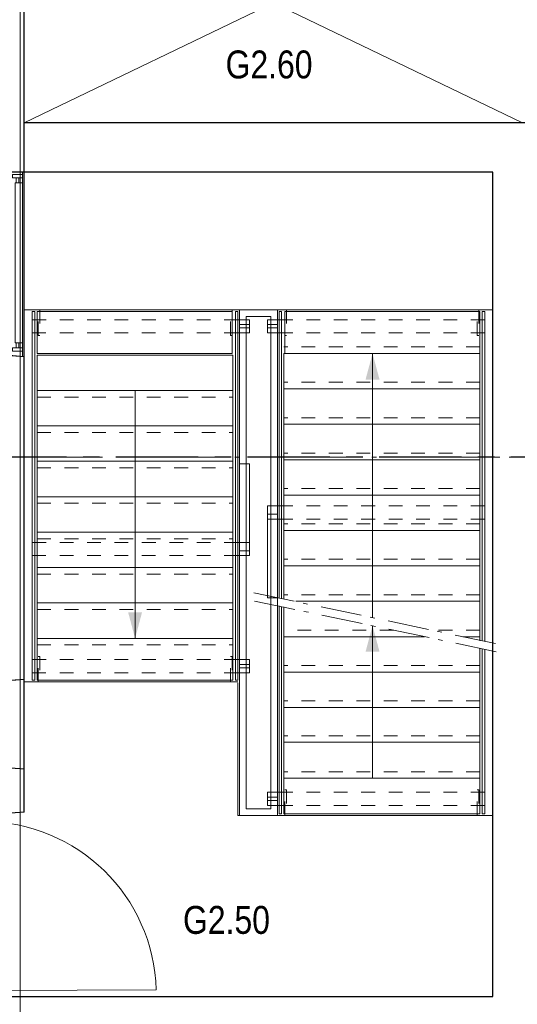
# Model space of a CAD drawing. Header units: millimetres. Extents: x 45699 to 251499, y 244 to 86446.
# Tile 194 of 240: x 226548 to 229573, y 48478 to 54457. Entities that reach past the tile are written whole.
import ezdxf

# ---------------------------------------------------------------- set-up
doc = ezdxf.new("R2010")
doc.units = ezdxf.units.MM
doc.header["$LTSCALE"] = 400
for name, pattern in [('CENTER', [2, 1.25, -0.25, 0.25, -0.25]), ('STYLE_01', [0.416641, 0.208282, -0.208359]), ('STYLE_06', [1.041641, 0.625, -0.208282, 0.069427, -0.138931])]:
    doc.linetypes.add(name, pattern=pattern)
for name, color, linetype, lineweight in [('Binnenkozijnen', 140, 'Continuous', 15), ('Buitenkozijnen', 140, 'Continuous', 15), ('Lijn-afbreek', 140, 'STYLE_06', 15), ('mat-beton (ihwg)', 5, 'Continuous', 25), ('mat-naaldhout', 140, 'Continuous', 15), ('None', 7, 'Continuous', 9), ('Ruimtenummers', 5, 'Continuous', 25)]:
    doc.layers.add(name, color=color, linetype=linetype, lineweight=lineweight)
doc.layers.add('stramien', color=1, linetype='CENTER')
doc.styles.add('Arial Narrow', font='ARIALN.TTF', dxfattribs={"height": 222.25})

# ---------------------------------------------------------------- blocks, each defined once
blk = doc.blocks.new('*U862')
at = {"layer": 'None', "color": 8, "linetype": 'Continuous', "lineweight": 5}
for p, q in [((0, -3370), (3030, -1910)), ((0, -1910), (3030, -3370))]:
    blk.add_line(p, q, dxfattribs=at)
blk = doc.blocks.new('pantry g vleugel (2D)')
at = {"layer": 'None', "color": 7}
blk.add_blockref('*U862', (0, 0), dxfattribs=at)
blk = doc.blocks.new('*U871')
at = {"layer": 'Lijn-afbreek', "color": 43, "linetype": 'STYLE_01', "lineweight": 9}
blk.add_line((40461.1, 8705), (39271.1, 8705), dxfattribs=at)
at = {"layer": 'Lijn-afbreek', "color": 43, "linetype": 'Continuous', "lineweight": 9}
for p, q in [((40461.1, 8665), (39271.1, 8665)), ((39271.1, 8425), (39271.1, 8665)), ((40461.1, 8425), (40461.1, 8665))]:
    blk.add_line(p, q, dxfattribs=at)
blk = doc.blocks.new('*U872')
at = {"layer": 'Lijn-afbreek', "color": 43, "linetype": 'STYLE_01', "lineweight": 9}
blk.add_line((40461.1, 8275), (39271.1, 8275), dxfattribs=at)
at = {"layer": 'Lijn-afbreek', "color": 43, "linetype": 'Continuous', "lineweight": 9}
for p, q in [((40461.1, 8235), (39271.1, 8235)), ((39271.1, 7995), (39271.1, 8235)), ((40461.1, 7995), (40461.1, 8235))]:
    blk.add_line(p, q, dxfattribs=at)
blk = doc.blocks.new('*U873')
at = {"layer": 'Lijn-afbreek', "color": 43, "linetype": 'STYLE_01', "lineweight": 9}
blk.add_line((40461.1, 8490), (39271.1, 8490), dxfattribs=at)
at = {"layer": 'Lijn-afbreek', "color": 43, "linetype": 'Continuous', "lineweight": 9}
for p, q in [((40461.1, 8450), (39271.1, 8450)), ((39271.1, 8210), (39271.1, 8450)), ((40461.1, 8210), (40461.1, 8450))]:
    blk.add_line(p, q, dxfattribs=at)
blk = doc.blocks.new('*U874')
at = {"layer": 'Lijn-afbreek', "color": 43, "linetype": 'Continuous', "lineweight": 9}
for p, q in [((40461.1, 9135), (39275.8, 9135)), ((39275.8, 8880), (39275.8, 9135)), ((40461.1, 9135), (40461.1, 8880)), ((40461.1, 8880), (39275.8, 8880))]:
    blk.add_line(p, q, dxfattribs=at)
blk = doc.blocks.new('*U875')
at = {"layer": 'Lijn-afbreek', "color": 43, "linetype": 'STYLE_01', "lineweight": 9}
blk.add_line((40461.1, 8920), (39271.1, 8920), dxfattribs=at)
at = {"layer": 'Lijn-afbreek', "color": 43, "linetype": 'Continuous', "lineweight": 9}
for p, q in [((40461.1, 8880), (39271.1, 8880)), ((39271.1, 8640), (39271.1, 8880)), ((40461.1, 8640), (40461.1, 8880))]:
    blk.add_line(p, q, dxfattribs=at)
blk = doc.blocks.new('*U876')
at = {"layer": 'Lijn-afbreek', "color": 8, "linetype": 'STYLE_01', "lineweight": 5}
blk.add_line((40461.1, 8060), (39271.1, 8060), dxfattribs=at)
at = {"layer": 'Lijn-afbreek', "color": 8, "linetype": 'Continuous', "lineweight": 5}
for p, q in [((40461.1, 8020), (39271.1, 8020)), ((39271.1, 7780), (39271.1, 8020)), ((40461.1, 7780), (40461.1, 8020))]:
    blk.add_line(p, q, dxfattribs=at)
blk = doc.blocks.new('*U877')
at = {"layer": 'Lijn-afbreek', "color": 8, "linetype": 'STYLE_01', "lineweight": 5}
blk.add_line((40461.1, 7845), (39271.1, 7845), dxfattribs=at)
at = {"layer": 'Lijn-afbreek', "color": 8, "linetype": 'Continuous', "lineweight": 5}
for p, q in [((40461.1, 7805), (39271.1, 7805)), ((39271.1, 7565), (39271.1, 7805)), ((40461.1, 7565), (40461.1, 7805))]:
    blk.add_line(p, q, dxfattribs=at)
blk = doc.blocks.new('*U878')
at = {"layer": 'Lijn-afbreek', "color": 140, "linetype": 'STYLE_01', "lineweight": 15}
blk.add_line((40461.1, 6770), (39271.1, 6770), dxfattribs=at)
at = {"layer": 'Lijn-afbreek', "color": 140, "linetype": 'Continuous', "lineweight": 15}
for p, q in [((40461.1, 6730), (39271.1, 6730)), ((39271.1, 6490), (39271.1, 6730)), ((40461.1, 6490), (40461.1, 6730))]:
    blk.add_line(p, q, dxfattribs=at)
blk = doc.blocks.new('*U879')
at = {"layer": 'Lijn-afbreek', "color": 140, "linetype": 'STYLE_01', "lineweight": 15}
blk.add_line((40461.1, 6985), (39271.1, 6985), dxfattribs=at)
at = {"layer": 'Lijn-afbreek', "color": 140, "linetype": 'Continuous', "lineweight": 15}
for p, q in [((40461.1, 6945), (39271.1, 6945)), ((39271.1, 6705), (39271.1, 6945)), ((40461.1, 6705), (40461.1, 6945))]:
    blk.add_line(p, q, dxfattribs=at)
blk = doc.blocks.new('*U880')
at = {"layer": 'Lijn-afbreek', "color": 43, "linetype": 'STYLE_01', "lineweight": 9}
blk.add_line((40461.1, 6558.5), (39271.1, 6558.5), dxfattribs=at)
at = {"layer": 'Lijn-afbreek', "color": 43, "linetype": 'Continuous', "lineweight": 9}
for p, q in [((40461.1, 6518.5), (39271.1, 6518.5)), ((39271.1, 6278.5), (39271.1, 6518.5)), ((40461.1, 6278.5), (40461.1, 6518.5))]:
    blk.add_line(p, q, dxfattribs=at)
blk = doc.blocks.new('*U881')
at = {"layer": 'Lijn-afbreek', "color": 43, "linetype": 'STYLE_01', "lineweight": 9}
blk.add_line((40461.1, 6340), (39271.1, 6340), dxfattribs=at)
at = {"layer": 'Lijn-afbreek', "color": 43, "linetype": 'Continuous', "lineweight": 9}
for p, q in [((39271.1, 6085), (39271.1, 6325)), ((40461.1, 6300), (39271.1, 6300)), ((40461.1, 6085), (40461.1, 6325)), ((40461.1, 6085), (39271.1, 6085))]:
    blk.add_line(p, q, dxfattribs=at)
blk = doc.blocks.new('*U882')
at = {"layer": 'Lijn-afbreek', "color": 8, "linetype": 'Continuous', "lineweight": 5}
for p, q in [((39809.4, 7276.1), (39809.4, 8880)), ((40461.1, 7590), (39271.1, 7590)), ((39271.1, 7390.1), (39271.1, 7590)), ((40461.1, 7375), (39342.2, 7375)), ((39271.1, 7135), (39271.1, 7340.9)), ((39809.4, 6300), (39809.4, 7226.9)), ((40461.1, 7160), (40357.5, 7160))]:
    blk.add_line(p, q, dxfattribs=at)
at = {"layer": 'Lijn-afbreek', "color": 8, "linetype": 'STYLE_01', "lineweight": 5}
for p, q in [((40461.1, 7630), (39271.1, 7630)), ((40461.1, 7415), (39271.1, 7415)), ((40461.1, 7200), (40168.6, 7200))]:
    blk.add_line(p, q, dxfattribs=at)
at = {"layer": 'Lijn-afbreek', "color": 43, "linetype": 'Continuous', "lineweight": 9}
for p, q in [((40461.1, 7350), (40461.1, 7590)), ((40461.1, 7135), (40461.1, 7375)), ((39271.1, 6920), (39271.1, 7160)), ((40461.1, 7138.1), (40461.1, 7160))]:
    blk.add_line(p, q, dxfattribs=at)
at = {"layer": 'Lijn-afbreek', "color": 140, "linetype": 'STYLE_01', "lineweight": 15}
blk.add_line((39936.7, 7200), (39271.1, 7200), dxfattribs=at)
at = {"layer": 'Lijn-afbreek', "color": 140, "linetype": 'Continuous', "lineweight": 15}
for p, q in [((40125.6, 7160), (39271.1, 7160)), ((40461.1, 6920), (40461.1, 7088.9))]:
    blk.add_line(p, q, dxfattribs=at)
at = {"layer": 'Lijn-afbreek', "color": 8, "lineweight": 5}
for points in [[(39809.4, 8880), (39852, 8721.3), (39766.9, 8721.3)], [(39809.4, 7226.9), (39852, 7068.2), (39766.9, 7068.2)]]:
    blk.add_solid(points, dxfattribs=at)
at = {"layer": 'None', "color": 7}
for name in ['*U874', '*U875', '*U871', '*U873', '*U872', '*U876', '*U877', '*U879', '*U878', '*U880', '*U881']:
    blk.add_blockref(name, (0, 0), dxfattribs=at)
blk = doc.blocks.new('*U883')
at = {"layer": 'Lijn-afbreek', "color": 43, "linetype": 'Continuous', "lineweight": 9}
for p, q in [((37771.1, 9135), (38956.4, 9135)), ((37771.1, 9135), (37771.1, 8880)), ((38956.4, 8880), (38956.4, 9135)), ((37771.1, 8880), (38956.4, 8880))]:
    blk.add_line(p, q, dxfattribs=at)
blk = doc.blocks.new('*U884')
at = {"layer": 'Lijn-afbreek', "color": 43, "linetype": 'Continuous', "lineweight": 9}
for p, q in [((37771.1, 8655), (37771.1, 8415)), ((37771.1, 8655), (38961.1, 8655)), ((38961.1, 8655), (38961.1, 8415)), ((37771.1, 8440), (38961.1, 8440))]:
    blk.add_line(p, q, dxfattribs=at)
at = {"layer": 'Lijn-afbreek', "color": 43, "linetype": 'STYLE_01', "lineweight": 9}
blk.add_line((37771.1, 8400), (38961.1, 8400), dxfattribs=at)
blk = doc.blocks.new('*U885')
at = {"layer": 'Lijn-afbreek', "color": 43, "linetype": 'Continuous', "lineweight": 9}
for p, q in [((37771.1, 8440), (37771.1, 8200)), ((37771.1, 8440), (38961.1, 8440)), ((38961.1, 8440), (38961.1, 8200)), ((37771.1, 8225), (38961.1, 8225))]:
    blk.add_line(p, q, dxfattribs=at)
at = {"layer": 'Lijn-afbreek', "color": 43, "linetype": 'STYLE_01', "lineweight": 9}
blk.add_line((37771.1, 8185), (38961.1, 8185), dxfattribs=at)
blk = doc.blocks.new('*U886')
at = {"layer": 'Lijn-afbreek', "color": 43, "linetype": 'Continuous', "lineweight": 9}
for p, q in [((37771.1, 8225), (37771.1, 7985)), ((37771.1, 8225), (38961.1, 8225)), ((38961.1, 8225), (38961.1, 7985)), ((37771.1, 8010), (38961.1, 8010))]:
    blk.add_line(p, q, dxfattribs=at)
at = {"layer": 'Lijn-afbreek', "color": 43, "linetype": 'STYLE_01', "lineweight": 9}
blk.add_line((37771.1, 7970), (38961.1, 7970), dxfattribs=at)
blk = doc.blocks.new('*U887')
at = {"layer": 'Lijn-afbreek', "color": 43, "linetype": 'Continuous', "lineweight": 9}
for p, q in [((37771.1, 8010), (37771.1, 7770)), ((37771.1, 8010), (38961.1, 8010)), ((38961.1, 8010), (38961.1, 7770)), ((37771.1, 7795), (38961.1, 7795))]:
    blk.add_line(p, q, dxfattribs=at)
at = {"layer": 'Lijn-afbreek', "color": 43, "linetype": 'STYLE_01', "lineweight": 9}
blk.add_line((37771.1, 7755), (38961.1, 7755), dxfattribs=at)
blk = doc.blocks.new('*U888')
at = {"layer": 'Lijn-afbreek', "color": 43, "linetype": 'Continuous', "lineweight": 9}
for p, q in [((37771.1, 7795), (37771.1, 7555)), ((37771.1, 7795), (38961.1, 7795)), ((38961.1, 7795), (38961.1, 7555)), ((37771.1, 7580), (38961.1, 7580))]:
    blk.add_line(p, q, dxfattribs=at)
at = {"layer": 'Lijn-afbreek', "color": 43, "linetype": 'STYLE_01', "lineweight": 9}
blk.add_line((37771.1, 7540), (38961.1, 7540), dxfattribs=at)
blk = doc.blocks.new('*U889')
at = {"layer": 'Lijn-afbreek', "color": 43, "linetype": 'Continuous', "lineweight": 9}
for p, q in [((37771.1, 7580), (37771.1, 7340)), ((37771.1, 7580), (38961.1, 7580)), ((38961.1, 7580), (38961.1, 7340)), ((37771.1, 7365), (38961.1, 7365))]:
    blk.add_line(p, q, dxfattribs=at)
at = {"layer": 'Lijn-afbreek', "color": 43, "linetype": 'STYLE_01', "lineweight": 9}
blk.add_line((37771.1, 7325), (38961.1, 7325), dxfattribs=at)
blk = doc.blocks.new('*U890')
at = {"layer": 'Lijn-afbreek', "color": 43, "linetype": 'Continuous', "lineweight": 9}
for p, q in [((37771.1, 7365), (37771.1, 7125)), ((37771.1, 7365), (38961.1, 7365)), ((38961.1, 7365), (38961.1, 7125)), ((37771.1, 7150), (38961.1, 7150))]:
    blk.add_line(p, q, dxfattribs=at)
at = {"layer": 'Lijn-afbreek', "color": 43, "linetype": 'STYLE_01', "lineweight": 9}
blk.add_line((37771.1, 7110), (38961.1, 7110), dxfattribs=at)
blk = doc.blocks.new('*U891')
at = {"layer": 'Lijn-afbreek', "color": 43, "linetype": 'Continuous', "lineweight": 9}
for p, q in [((37771.1, 8870), (37771.1, 8630)), ((37771.1, 8870), (38961.1, 8870)), ((38961.1, 8870), (38961.1, 8630)), ((37771.1, 8655), (38961.1, 8655))]:
    blk.add_line(p, q, dxfattribs=at)
at = {"layer": 'Lijn-afbreek', "color": 43, "linetype": 'STYLE_01', "lineweight": 9}
blk.add_line((37771.1, 8615), (38961.1, 8615), dxfattribs=at)
blk = doc.blocks.new('*U892')
at = {"layer": 'Lijn-afbreek', "color": 8, "linetype": 'Continuous', "lineweight": 5}
blk.add_line((38366.1, 8655), (38366.1, 7150), dxfattribs=at)
at = {"layer": 'Lijn-afbreek', "color": 8, "lineweight": 5}
blk.add_solid([(38366.1, 7150), (38323.6, 7308.8), (38408.6, 7308.8)], dxfattribs=at)
at = {"layer": 'None', "color": 43, "linetype": 'Continuous', "lineweight": 9}
blk.add_lwpolyline([(37771.1, 7150), (38961.1, 7150), (38961.1, 6895), (37771.1, 6895)], close=True, dxfattribs=at)
at = {"layer": 'None', "color": 7}
for name in ['*U883', '*U891', '*U884', '*U885', '*U886', '*U887', '*U888', '*U889', '*U890']:
    blk.add_blockref(name, (0, 0), dxfattribs=at)
blk = doc.blocks.new('*U893')
at = {"layer": 'Lijn-afbreek', "color": 43, "linetype": 'Continuous', "lineweight": 9}
for points in [[(37756.1, 6895), (37741.1, 6895), (37741.1, 9135), (37756.1, 9135)], [(38991.1, 6895), (38976.1, 6895), (38976.1, 9135), (38991.1, 9135)]]:
    blk.add_lwpolyline(points, close=True, dxfattribs=at)
for points in [[(39256.1, 7393.1), (39256.1, 9135), (39241.1, 9135), (39241.1, 7396.1)], [(40491.1, 7132.1), (40491.1, 9135), (40476.1, 9135), (40476.1, 7135.1)], [(39256.1, 7343.9), (39256.1, 6085), (39241.1, 6085), (39241.1, 7346.9)], [(40491.1, 7082.9), (40491.1, 6085), (40476.1, 6085), (40476.1, 7085.9)]]:
    blk.add_lwpolyline(points, dxfattribs=at)
at = {"layer": 'None', "color": 43, "linetype": 'Continuous', "lineweight": 9}
for p, q in [((38991.1, 6885), (37691.1, 6885)), ((38991.1, 6075), (38991.1, 6880)), ((38991.1, 6075), (40541.1, 6075))]:
    blk.add_line(p, q, dxfattribs=at)
at = {"layer": 'None', "color": 140, "linetype": 'Continuous', "lineweight": 15}
blk.add_lwpolyline([(40541.1, 9145), (40541.1, 9980), (37691.1, 9980), (37691.1, 9145)], close=True, dxfattribs=at)
at = {"layer": 'None', "color": 7}
for name in ['*U892', '*U882']:
    blk.add_blockref(name, (0, 0), dxfattribs=at)
blk = doc.blocks.new('*U894')
at = {"layer": 'Lijn-afbreek', "color": 43, "linetype": 'STYLE_01', "lineweight": 9}
for points in [[(37741.1, 9005), (38991.1, 9005), (38991.1, 9085), (37741.1, 9085)], [(40491.1, 7954.7), (39241.1, 7954.7), (39241.1, 7874.7), (40491.1, 7874.7)], [(37741.1, 7652.4), (38991.1, 7652.4), (38991.1, 7732.4), (37741.1, 7732.4)], [(37741.1, 6940.7), (38991.1, 6940.7), (38991.1, 7020.7), (37741.1, 7020.7)], [(40491.1, 6215), (39241.1, 6215), (39241.1, 6135), (40491.1, 6135)]]:
    blk.add_lwpolyline(points, close=True, dxfattribs=at)
at = {"layer": 'Lijn-afbreek', "color": 43, "linetype": 'Continuous', "lineweight": 9}
for points in [[(39061.1, 9005), (38991.1, 9005), (38991.1, 9085), (39061.1, 9085)], [(39171.1, 9035), (39231.1, 9035), (39231.1, 9055), (39171.1, 9055)], [(39171.1, 7954.7), (39241.1, 7954.7), (39241.1, 7874.7), (39171.1, 7874.7)], [(39171.1, 7396.4), (39231.1, 7396.4), (39231.1, 7904.7), (39171.1, 7904.7)], [(39061.1, 7652.4), (38991.1, 7652.4), (38991.1, 7732.4), (39061.1, 7732.4)], [(39061.1, 6940.7), (38991.1, 6940.7), (38991.1, 7020.7), (39061.1, 7020.7)], [(39171.1, 6215), (39241.1, 6215), (39241.1, 6135), (39171.1, 6135)]]:
    blk.add_lwpolyline(points, close=True, dxfattribs=at)
at = {"layer": 'Lijn-afbreek', "color": 140, "linetype": 'Continuous', "lineweight": 15}
for points in [[(39061.1, 9035), (39001.1, 9035), (39001.1, 9055), (39061.1, 9055)], [(39061.1, 7682.4), (39001.1, 7682.4), (39001.1, 8209.4), (39061.1, 8209.4)], [(39061.1, 6970.7), (39001.1, 6970.7), (39001.1, 6990.7), (39061.1, 6990.7)], [(39171.1, 6185), (39231.1, 6185), (39231.1, 6165), (39171.1, 6165)]]:
    blk.add_lwpolyline(points, close=True, dxfattribs=at)
at = {"layer": 'Lijn-afbreek', "color": 8, "linetype": 'Continuous', "lineweight": 5}
blk.add_lwpolyline([(39171.1, 9005), (39241.1, 9005), (39241.1, 9085), (39171.1, 9085)], close=True, dxfattribs=at)
at = {"layer": 'Lijn-afbreek', "color": 8, "linetype": 'STYLE_01', "lineweight": 5}
blk.add_lwpolyline([(40491.1, 9005), (39241.1, 9005), (39241.1, 9085), (40491.1, 9085)], close=True, dxfattribs=at)
at = {"layer": 'None', "color": 140, "linetype": 'Continuous', "lineweight": 15}
for p, q in [((39001.1, 6965.7), (39001.1, 9145)), ((39001.1, 9145), (39231.1, 9145)), ((39041.1, 6965.7), (39041.1, 9105)), ((39041.1, 9105), (39191.1, 9105)), ((39191.1, 7370), (39191.1, 6115)), ((39231.1, 7370), (39231.1, 6075)), ((39001.1, 6075), (39001.1, 6965.7)), ((39041.1, 6115), (39041.1, 6965.7)), ((39191.1, 6115), (39041.1, 6115)), ((39231.1, 6075), (39001.1, 6075))]:
    blk.add_line(p, q, dxfattribs=at)
at = {"layer": 'None', "color": 43, "linetype": 'Continuous', "lineweight": 9}
for p, q in [((39191.1, 9105), (39191.1, 7370)), ((39231.1, 9145), (39231.1, 7370))]:
    blk.add_line(p, q, dxfattribs=at)
at = {"layer": 'None', "color": 43, "linetype": 'STYLE_01', "lineweight": 9}
for points in [[(37776.1, 9145), (37786.1, 9145), (37786.1, 8989.8), (37776.1, 8989.8)], [(38946.1, 9145), (38956.1, 9145), (38956.1, 8989.8), (38946.1, 8989.8)], [(39276.1, 9145), (39286.1, 9145), (39286.1, 8989.8), (39276.1, 8989.8)], [(40446.1, 9145), (40456.1, 9145), (40456.1, 8989.8), (40446.1, 8989.8)], [(37776.1, 7039.1), (37786.1, 7039.1), (37786.1, 6885), (37776.1, 6885)], [(38946.1, 7039.1), (38956.1, 7039.1), (38956.1, 6885), (38946.1, 6885)], [(39276.1, 6230.2), (39286.1, 6230.2), (39286.1, 6075), (39276.1, 6075)], [(40446.1, 6230.2), (40456.1, 6230.2), (40456.1, 6075), (40446.1, 6075)]]:
    blk.add_lwpolyline(points, close=True, dxfattribs=at)
blk = doc.blocks.new('*U895')
at = {"layer": 'Lijn-afbreek', "lineweight": 15}
for p, q in [((40556.5, 7119), (39085.6, 7427)), ((40561, 7069), (39090.1, 7377))]:
    blk.add_line(p, q, dxfattribs=at)
blk = doc.blocks.new('*U896')
at = {"layer": 'None', "color": 7}
for name in ['*U893', '*U894', '*U895']:
    blk.add_blockref(name, (0, 0), dxfattribs=at)
blk = doc.blocks.new('1200 pui trappenhuis recht')
at = {"layer": 'Buitenkozijnen', "color": 92, "linetype": 'Continuous', "lineweight": 25}
for p, q in [((77.7, 450), (77.7, 200)), ((1197.7, 450), (1177.7, 200))]:
    blk.add_line(p, q, dxfattribs=at)
at = {"layer": 'Buitenkozijnen', "color": 43, "linetype": 'Continuous', "lineweight": 9}
blk.add_lwpolyline([(1217.7, 37), (1217.7, 0), (37.7, 0), (37.7, 37), (25.7, 37), (25.7, 200), (77.7, 200), (77.7, 450), (1197.7, 450), (1177.7, 200), (1229.7, 200), (1229.7, 37)], close=True, dxfattribs=at)
at = {"layer": 'mat-beton (ihwg)', "color": 8, "lineweight": 5}
for p, q in [((77.7, 440), (1196.9, 440)), ((77.7, 200), (1177.7, 200))]:
    blk.add_line(p, q, dxfattribs=at)
at = {"layer": 'None', "color": 8, "linetype": 'Continuous', "lineweight": 5}
blk.add_line((75.7, 195), (1179.7, 195), dxfattribs=at)
at = {"layer": 'None', "color": 43, "linetype": 'Continuous', "lineweight": 9}
for points in [[(111.3, 440), (91.3, 440), (91.3, 380), (111.3, 380)], [(1114.1, 440), (1114.1, 395), (141.3, 395), (141.3, 440)], [(1144.1, 440), (1164.1, 440), (1164.1, 380), (1144.1, 380)]]:
    blk.add_lwpolyline(points, close=True, dxfattribs=at)
at = {"layer": 'None', "color": 8, "linetype": 'Continuous', "lineweight": 5}
for points in [[(111.3, 417.5), (141.3, 417.5), (141.3, 402.8), (111.3, 402.8)], [(1144.1, 417.5), (1114.1, 417.5), (1114.1, 402.8), (1144.1, 402.8)]]:
    blk.add_lwpolyline(points, close=True, dxfattribs=at)
at = {"layer": 'None', "color": 92, "linetype": 'Continuous', "lineweight": 25}
for points in [[(25.7, 195), (75.7, 195), (75.7, 34), (61, 34), (61, 0), (44.6, 0), (44.6, 43.5), (25.7, 43.5)], [(1229.7, 195), (1179.7, 195), (1179.7, 34), (1194.3, 34), (1194.3, 0), (1210.8, 0), (1210.8, 43.5), (1229.7, 43.5)]]:
    blk.add_lwpolyline(points, close=True, dxfattribs=at)
at = {"layer": 'None', "color": 140, "linetype": 'Continuous', "lineweight": 15}
blk.add_lwpolyline([(61, 34), (1194.3, 34), (1194.3, 0), (61, 0)], close=True, dxfattribs=at)
blk = doc.blocks.new('*U1257')
at = {"layer": 'Buitenkozijnen', "color": 92, "linetype": 'Continuous', "lineweight": 25}
for p, q in [((37691.1, 6900), (37441.1, 6880)), ((37691.1, 6355), (37441.1, 6375))]:
    blk.add_line(p, q, dxfattribs=at)
at = {"layer": 'Buitenkozijnen', "color": 43, "linetype": 'Continuous', "lineweight": 9}
blk.add_lwpolyline([(37291.1, 6367.5), (37291.1, 6420), (37241.1, 6420), (37241.1, 6835), (37291.1, 6835), (37291.1, 6887.5), (37441.1, 6887.5), (37441.1, 6880), (37691.1, 6900), (37691.1, 6355), (37441.1, 6375), (37441.1, 6367.5)], close=True, dxfattribs=at)
at = {"layer": 'None', "color": 8, "linetype": 'Continuous', "lineweight": 5}
blk.add_line((37431.1, 6815.8), (37431.1, 6439.3), dxfattribs=at)
at = {"layer": 'None', "color": 92, "linetype": 'Continuous', "lineweight": 25}
for points in [[(37421.1, 6886.8), (37421.1, 6847.8), (37399.4, 6847.8), (37399.4, 6866.8), (37356.1, 6866.8), (37356.1, 6821), (37241.1, 6821), (37241.1, 6825), (37347.1, 6825), (37347.1, 6886.8), (37366.1, 6886.8), (37366.1, 6886.8)], [(37421.1, 6368.3), (37421.1, 6407.3), (37399.4, 6407.3), (37399.4, 6388.3), (37356.1, 6388.3), (37356.1, 6434), (37241.1, 6434), (37241.1, 6430), (37347.1, 6430), (37347.1, 6368.3), (37366.1, 6368.3), (37366.1, 6368.3)]]:
    blk.add_lwpolyline(points, close=True, dxfattribs=at)
for points in [[(37421.1, 6865.8), (37431.1, 6865.8), (37431.1, 6815.8), (37371.1, 6815.8), (37371.1, 6840.9), (37389.2, 6840.9), (37389.2, 6847.8), (37416.4, 6847.8)], [(37421.1, 6389.3), (37431.1, 6389.3), (37431.1, 6439.3), (37371.1, 6439.3), (37371.1, 6414.1), (37389.2, 6414.1), (37389.2, 6407.3), (37416.4, 6407.3)]]:
    blk.add_lwpolyline(points, dxfattribs=at)
at = {"layer": 'None', "color": 140, "linetype": 'Continuous', "lineweight": 15}
blk.add_lwpolyline([(37406.9, 6827.5), (37406.9, 6427.5), (37380.5, 6427.5), (37380.5, 6827.5)], close=True, dxfattribs=at)
blk = doc.blocks.new('*U1258')
at = {"layer": 'Binnenkozijnen', "color": 92, "linetype": 'Continuous', "lineweight": 25}
for points in [[(37434.6, 5972.1), (37435.1, 5972.1), (37435.1, 6037), (37431.4, 6037), (37431.4, 6022.1), (37382.6, 6022.1), (37382.6, 6012.1), (37375.1, 6012.1), (37375.1, 5952.1), (37378.6, 5952.1), (37378.6, 5972.1), (37392.6, 5972.1)], [(37434.6, 5078), (37435.1, 5078), (37435.1, 5013), (37431.4, 5013), (37431.4, 5028), (37382.6, 5028), (37382.6, 5038), (37375.1, 5038), (37375.1, 5098), (37378.6, 5098), (37378.6, 5078), (37392.6, 5078)]]:
    blk.add_lwpolyline(points, dxfattribs=at)
for points in [[(37392.6, 5972.1), (37434.6, 5972.1), (37434.6, 5952.1), (37392.6, 5952.1)], [(37392.6, 5098), (37434.6, 5098), (37434.6, 5078), (37392.6, 5078)]]:
    blk.add_lwpolyline(points, close=True, dxfattribs=at)
at = {"layer": 'None', "color": 8, "linetype": 'Continuous', "lineweight": 5}
blk.add_line((37434.6, 5952.1), (37434.6, 5098), dxfattribs=at)
at = {"layer": 'None', "color": 43, "linetype": 'Continuous', "lineweight": 9}
blk.add_line((37434.6, 5010.6), (38493.8, 5015.9), dxfattribs=at)
at = {"layer": 'None', "color": 92, "linetype": 'Continuous', "lineweight": 25}
for points in [[(37435.1, 6081.1), (37435.1, 6041.1), (37427.6, 6042.1), (37427.6, 6032.1), (37378.6, 6032.1), (37378.6, 6016.1), (37241.1, 6016.1), (37241.1, 6020.1), (37371.1, 6020.1), (37371.1, 6066.1), (37371.1, 6066.1), (37371.1, 6082.1)], [(37435.1, 4969), (37435.1, 5009), (37427.6, 5008), (37427.6, 5018), (37378.6, 5018), (37378.6, 5034), (37241.1, 5034), (37241.1, 5030), (37371.1, 5030), (37371.1, 4984), (37371.1, 4984), (37371.1, 4968)]]:
    blk.add_lwpolyline(points, close=True, dxfattribs=at)
at = {"layer": 'None', "color": 140, "linetype": 'Continuous', "lineweight": 15}
blk.add_lwpolyline([(37388.1, 5094.7), (37388.1, 5952.9), (37375.1, 5952.9), (37375.1, 6012.1), (37367.1, 6012.1), (37367.1, 5038), (37375.1, 5038), (37375.1, 5094.7)], close=True, dxfattribs=at)
at = {"layer": 'None', "color": 43, "linetype": 'Continuous', "lineweight": 9}
blk.add_arc((37446.1, 4989), 1048.1, 1.47028, 90, dxfattribs=at)
blk = doc.blocks.new('*U1259')
at = {"layer": 'mat-naaldhout', "color": 92, "lineweight": 25}
blk.add_line((37691.1, 6095), (37441.1, 6075), dxfattribs=at)
at = {"layer": 'Binnenkozijnen', "color": 7}
blk.add_blockref('*U1257', (0, 0), dxfattribs=at)
at = {"layer": 'None', "color": 7}
blk.add_blockref('*U1258', (0, 0), dxfattribs=at)

msp = doc.modelspace()

# ---------------------------------------------------------------- linework, layer by layer
at = {"linetype": 'Continuous', "lineweight": 0}
msp.add_lwpolyline([(226551.3, 46559.9), (231560.8, 46559.9), (231560.8, 57245.5), (226551.3, 57245.5)], close=True, dxfattribs=at)
at = {"layer": 'mat-beton (ihwg)', "lineweight": 25}
msp.add_line((226574.5, 49645), (226574.5, 75650), dxfattribs=at)
at = {"layer": 'mat-beton (ihwg)', "color": 92, "lineweight": 25}
for p, q in [((229724.5, 53830), (226574.5, 53830)), ((229424.5, 53530), (226574.5, 53530)), ((229424.5, 48525), (229424.5, 53530)), ((226324.5, 48525), (229424.5, 48525))]:
    msp.add_line(p, q, dxfattribs=at)
at = {"layer": 'None', "color": 43, "linetype": 'STYLE_06', "lineweight": 9}
msp.add_line((243633.3, 51800), (224925.4, 51800), dxfattribs=at)
msp.add_line((243633.3, 51800), (224925.4, 51800), dxfattribs=at)
at = {"layer": 'stramien'}
msp.add_line((243633.3, 51800), (224925.4, 51800), dxfattribs=at)

# ---------------------------------------------------------------- block references
at = {"layer": 'Binnenkozijnen', "color": 7, "rotation": 270}
msp.add_blockref('1200 pui trappenhuis recht', (226124.5, 53607.7), dxfattribs=at)
at = {"layer": 'None', "color": 7}
for name, p in [('pantry g vleugel (2D)', (226574.5, 57200)), ('*U896', (188883.4, 43550)), ('*U1259', (188883.4, 43550))]:
    msp.add_blockref(name, p, dxfattribs=at)

# ---------------------------------------------------------------- texts
at = {"layer": 'Ruimtenummers', "char_height": 169.33, "attachment_point": 1, "style": 'Arial Narrow'}
for s, insert in [('G2.60', (227799.5, 54269.8)), ('G2.50', (227540.7, 49074.8))]:
    msp.add_mtext(s, dxfattribs=dict(at, insert=insert))

doc.saveas('drawing.dxf')
